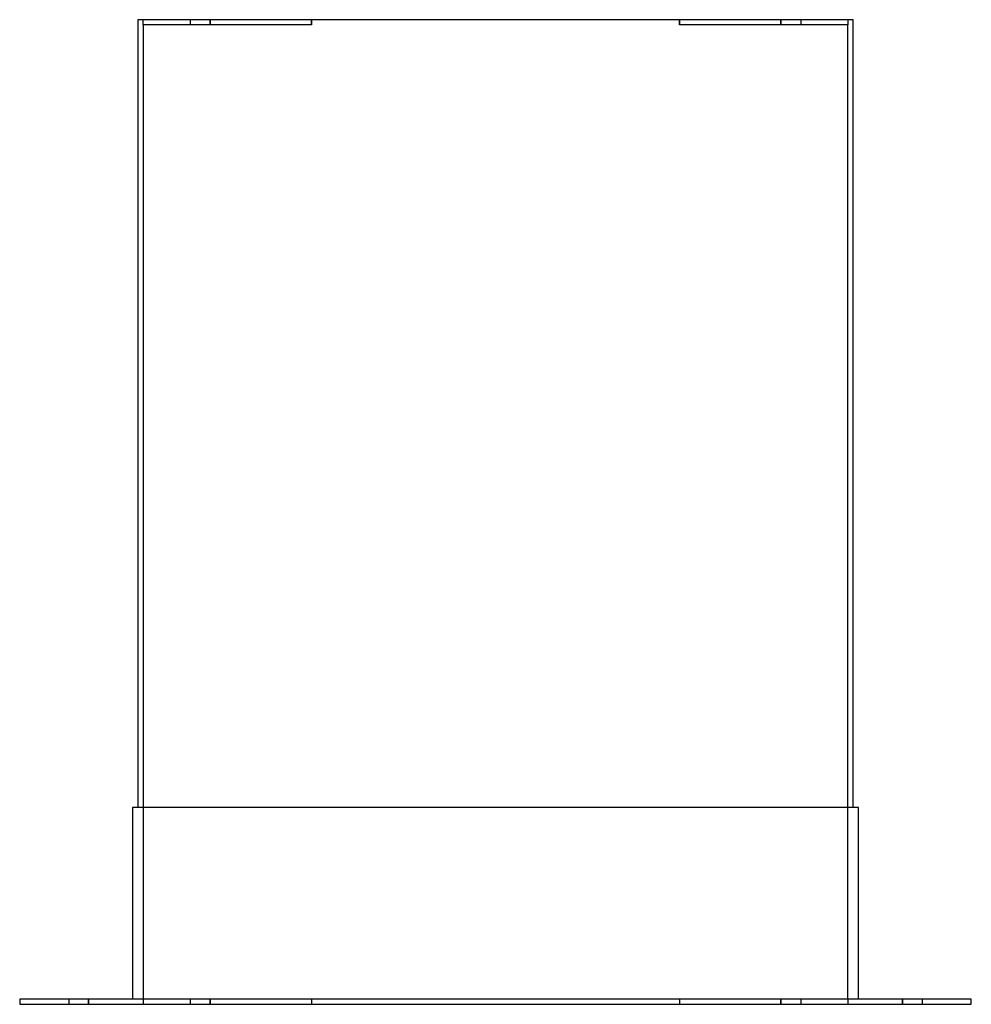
# Model space of a CAD drawing. Header units: millimetres. Extents: x -363 to 363, y 0 to 750.
import ezdxf

# ---------------------------------------------------------------- set-up
doc = ezdxf.new("R2010")
doc.units = ezdxf.units.MM
doc.layers.add('HIDDEN', color=7, linetype='Continuous')
doc.layers.add('THICK', color=7, linetype='Continuous')

msp = doc.modelspace()

# ---------------------------------------------------------------- linework, layer by layer
at = {"layer": 'HIDDEN'}
for p, q in [((-272.5, 750), (-272.5, 750)), ((-268.5, 750), (-268.5, 750)), ((-268.5, 746), (-268.5, 750)), ((-232.5, 750), (-232.5, 746)), ((-232.5, 750), (-232.5, 746)), ((-217.5, 746), (-217.5, 750)), ((-217.5, 750), (-217.5, 746)), ((-140.25, 746), (-140.25, 750)), ((-140.25, 750), (-140.25, 746)), ((140.25, 750), (140.25, 746)), ((140.25, 746), (140.25, 750)), ((217.5, 746), (217.5, 750)), ((217.5, 750), (217.5, 746)), ((232.5, 750), (232.5, 746)), ((232.5, 750), (232.5, 746)), ((268.5, 750), (268.5, 750)), ((268.5, 750), (268.5, 746)), ((272.5, 750), (272.5, 750)), ((-268.5, 746), (-268.5, 746)), ((-268.5, 746), (-268.5, 746)), ((-268.5, 746), (-268.5, 4)), ((-140.25, 746), (-268.5, 746)), ((268.5, 746), (140.25, 746)), ((268.5, 4), (268.5, 746)), ((268.5, 746), (268.5, 746)), ((268.5, 746), (268.5, 746)), ((-276.5, 150), (-276.5, 150)), ((-272.5, 150), (-272.5, 150)), ((272.5, 150), (272.5, 150)), ((276.5, 150), (276.5, 150)), ((-362.5, 4), (-362.5, 4)), ((-362.5, 0), (-362.5, 0)), ((-325, 4), (-325, 0)), ((-325, 4), (-325, 0)), ((-310, 0), (-310, 4)), ((-310, 4), (-310, 0)), ((-276.5, 4), (-276.5, 4)), ((-268.5, 4), (-268.5, 4)), ((-140.25, 4), (-268.5, 4)), ((-268.5, 4), (-268.5, 4)), ((-268.5, 4), (-268.5, 0)), ((-268.5, 0), (-268.5, 0)), ((-232.5, 4), (-232.5, 0)), ((-232.5, 4), (-232.5, 0)), ((-217.5, 0), (-217.5, 4)), ((-217.5, 4), (-217.5, 0)), ((-140.25, 4), (-140.25, 0)), ((-140.25, 4), (-140.25, 0)), ((268.5, 4), (140.25, 4)), ((140.25, 4), (140.25, 0)), ((140.25, 4), (140.25, 0)), ((217.5, 0), (217.5, 4)), ((217.5, 4), (217.5, 0)), ((232.5, 4), (232.5, 0)), ((232.5, 4), (232.5, 0)), ((268.5, 4), (268.5, 4)), ((268.5, 4), (268.5, 4)), ((268.5, 4), (268.5, 0)), ((268.5, 0), (268.5, 0)), ((276.5, 4), (276.5, 4)), ((310, 0), (310, 4)), ((310, 4), (310, 0)), ((325, 4), (325, 0)), ((325, 4), (325, 0)), ((362.5, 4), (362.5, 4)), ((362.5, 0), (362.5, 0))]:
    msp.add_line(p, q, dxfattribs=at)
at = {"layer": 'THICK'}
for p, q in [((272.5, 750), (-272.5, 750)), ((-272.5, 750), (-272.5, 150)), ((272.5, 150), (272.5, 750)), ((276.5, 150), (-276.5, 150)), ((-276.5, 150), (-276.5, 4)), ((276.5, 4), (276.5, 150)), ((362.5, 4), (-362.5, 4)), ((-362.5, 4), (-362.5, 0)), ((-362.5, 0), (362.5, 0)), ((362.5, 0), (362.5, 4))]:
    msp.add_line(p, q, dxfattribs=at)

doc.saveas('drawing.dxf')
